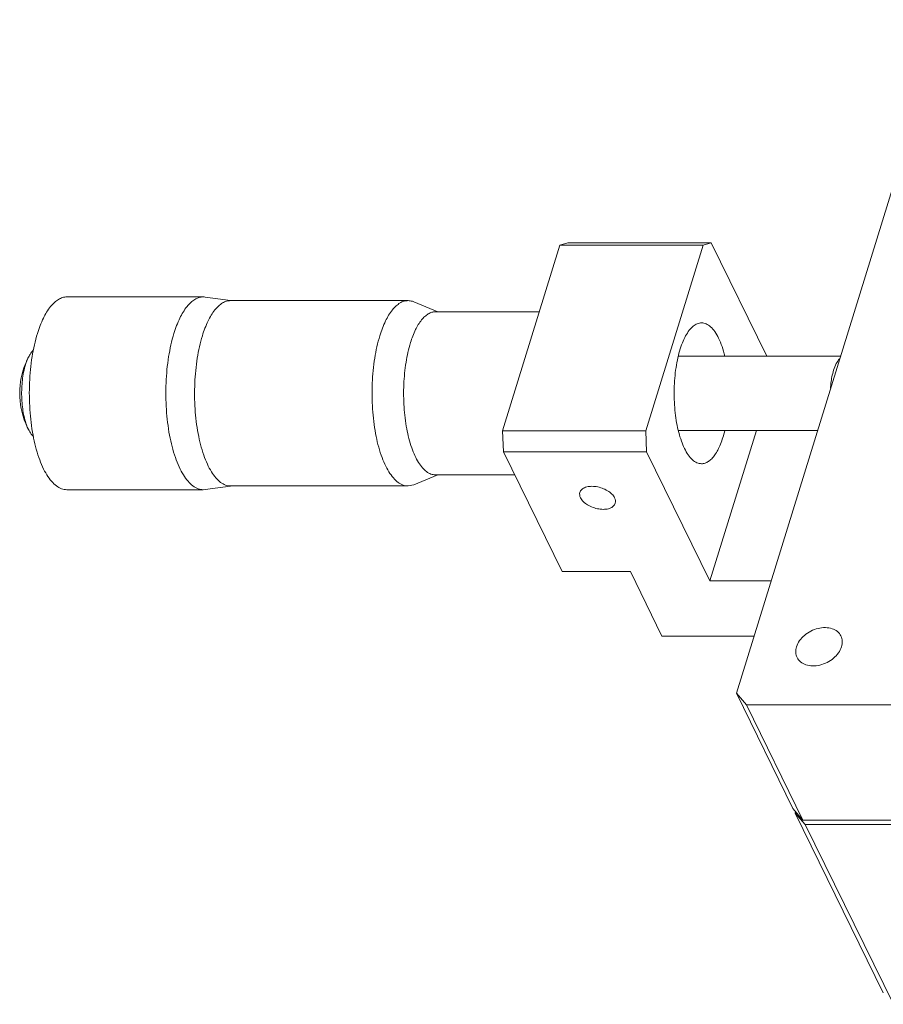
# Model space of a CAD drawing. Header units: millimetres. Extents: x 14258 to 14699, y 59 to 684.
# Tile 2 of 8: x 14400 to 14459, y 197 to 264. Entities that reach past the tile are written whole.
import ezdxf

# ---------------------------------------------------------------- set-up
doc = ezdxf.new("R2010")
doc.units = ezdxf.units.MM
doc.header["$LTSCALE"] = 0.3
doc.layers.add('轮廓线', color=7, linetype='Continuous', lineweight=20)

msp = doc.modelspace()

# ---------------------------------------------------------------- linework, layer by layer
at = {"layer": '轮廓线'}
for p, q in [((14462.791, 263.568), (14448.751, 218.135)), ((14437.381, 248.523), (14436.834, 248.362)), ((14437.381, 248.523), (14447.052, 248.523)), ((14446.505, 248.362), (14447.052, 248.523)), ((14450.81, 240.865), (14447.052, 248.523)), ((14432.961, 235.828), (14436.834, 248.362)), ((14446.505, 248.362), (14436.834, 248.362)), ((14442.632, 235.828), (14446.505, 248.362)), ((14412.78, 244.865), (14403.57, 244.865)), ((14414.623, 244.624), (14412.914, 244.856)), ((14426.596, 244.615), (14414.622, 244.615)), ((14428.609, 243.865), (14426.982, 244.536)), ((14435.445, 243.865), (14428.438, 243.865)), ((14455.775, 240.865), (14444.834, 240.865)), ((14432.961, 235.828), (14433.024, 234.423)), ((14442.632, 235.828), (14432.961, 235.828)), ((14442.695, 234.423), (14442.632, 235.828)), ((14454.23, 235.865), (14444.827, 235.865)), ((14446.966, 225.721), (14450.101, 235.865)), ((14433.024, 234.423), (14436.99, 226.342)), ((14433.024, 234.423), (14442.695, 234.423)), ((14446.966, 225.721), (14442.695, 234.423)), ((14428.609, 232.865), (14426.982, 232.194)), ((14433.789, 232.865), (14428.438, 232.865)), ((14412.78, 231.865), (14403.57, 231.865)), ((14412.914, 231.874), (14412.78, 231.865)), ((14414.623, 232.107), (14412.914, 231.874)), ((14426.596, 232.115), (14414.622, 232.115)), ((14426.596, 232.115), (14426.982, 232.194)), ((14436.99, 226.342), (14441.595, 226.342)), ((14443.73, 221.991), (14441.595, 226.342)), ((14451.095, 225.721), (14446.966, 225.721)), ((14443.73, 221.991), (14449.943, 221.991)), ((14452.564, 210.365), (14448.751, 218.135)), ((14448.751, 218.135), (14449.43, 217.352)), ((14449.43, 217.352), (14453.243, 209.582)), ((14449.43, 217.352), (14502.852, 217.352)), ((14452.564, 210.365), (14453.243, 209.582)), ((14452.747, 210.154), (14452.717, 210.054)), ((14458.665, 197.933), (14452.717, 210.054)), ((14452.717, 210.054), (14453.396, 209.271)), ((14453.243, 209.582), (14468.253, 209.582)), ((14453.396, 209.271), (14459.344, 197.15)), ((14453.396, 209.271), (14468.405, 209.271))]:
    msp.add_line(p, q, dxfattribs=at)
for centre, radius, start, end in [((14412.78, 243.872), 0.993, 82.24292, 89.98696), ((14405.697, 238.363), 5.31, 151.77193, 158.56676), ((14405.693, 238.365), 5.305, 162.82766, 208.23097), ((14405.694, 238.365), 5.307, 159.40318, 162.82714), ((14405.692, 238.366), 5.304, 158.5698, 159.40289)]:
    msp.add_arc(centre, radius, start, end, dxfattribs=at)
for points, knots in [([(14403.57, 244.865), (14403.474, 244.865), (14403.275, 244.836), (14402.989, 244.706), (14402.713, 244.497), (14402.342, 244.092), (14401.933, 243.393), (14401.696, 242.759), (14401.587, 242.406)], [0, 0, 0, 0, 0.085908, 0.17754, 0.279407, 0.394406, 0.668108, 1, 1, 1, 1]), ([(14410.797, 242.406), (14410.907, 242.759), (14411.144, 243.393), (14411.553, 244.092), (14411.924, 244.497), (14412.199, 244.706), (14412.486, 244.835), (14412.684, 244.865), (14412.78, 244.865)], [0, 0, 0, 0, 0.331888, 0.60559, 0.720591, 0.82246, 0.914091, 1, 1, 1, 1]), ([(14412.716, 242.25), (14412.821, 242.59), (14413.049, 243.199), (14413.442, 243.872), (14413.799, 244.261), (14414.064, 244.462), (14414.339, 244.587), (14414.53, 244.615), (14414.622, 244.615)], [0, 0, 0, 0, 0.331887, 0.60559, 0.72059, 0.822459, 0.914092, 1, 1, 1, 1]), ([(14426.596, 244.615), (14426.504, 244.615), (14426.313, 244.587), (14426.037, 244.462), (14425.773, 244.261), (14425.416, 243.872), (14425.022, 243.199), (14424.795, 242.59), (14424.69, 242.25)], [0, 0, 0, 0, 0.085909, 0.17754, 0.279409, 0.39441, 0.668112, 1, 1, 1, 1]), ([(14426.982, 244.536), (14426.951, 244.549), (14426.827, 244.594), (14426.694, 244.615), (14426.596, 244.615)], [0, 0, 0, 0, 0.257932, 1, 1, 1, 1]), ([(14426.76, 241.784), (14426.853, 242.083), (14427.053, 242.619), (14427.4, 243.211), (14427.714, 243.553), (14427.947, 243.73), (14428.189, 243.84), (14428.357, 243.865), (14428.438, 243.865)], [0, 0, 0, 0, 0.331887, 0.60559, 0.72059, 0.822459, 0.914092, 1, 1, 1, 1]), ([(14446.399, 243.115), (14446.302, 243.115), (14446.096, 243.071), (14445.812, 242.889), (14445.548, 242.604), (14445.307, 242.222), (14445.092, 241.752), (14444.906, 241.203), (14444.756, 240.587), (14444.603, 239.679), (14444.522, 238.488), (14444.59, 237.074), (14444.784, 235.954), (14445.024, 235.159), (14445.17, 234.806), (14445.249, 234.644)], [0, 0, 0, 0, 0.031381, 0.06651, 0.107852, 0.15648, 0.212507, 0.275425, 0.344318, 0.417987, 0.573873, 0.730851, 0.876432, 0.941528, 1, 1, 1, 1]), ([(14447.549, 242.086), (14447.474, 242.239), (14447.318, 242.513), (14447.037, 242.847), (14446.731, 243.062), (14446.504, 243.115), (14446.399, 243.115)], [0, 0, 0, 0, 0.315956, 0.582085, 0.804558, 1, 1, 1, 1]), ([(14403.569, 231.865), (14403.45, 231.865), (14403.197, 231.913), (14402.842, 232.117), (14402.509, 232.44), (14402.199, 232.875), (14401.917, 233.414), (14401.568, 234.299), (14401.245, 235.593), (14401.041, 237.289), (14401.021, 239.067), (14401.187, 240.792), (14401.429, 241.894), (14401.587, 242.406)], [0, 0, 0, 0, 0.031174, 0.06547, 0.105082, 0.151121, 0.203893, 0.263165, 0.398466, 0.54969, 0.707198, 0.860595, 1, 1, 1, 1]), ([(14412.78, 231.865), (14412.66, 231.865), (14412.407, 231.913), (14412.053, 232.117), (14411.72, 232.44), (14411.41, 232.875), (14411.128, 233.414), (14410.778, 234.299), (14410.456, 235.593), (14410.252, 237.289), (14410.232, 239.067), (14410.398, 240.791), (14410.639, 241.894), (14410.797, 242.406)], [0, 0, 0, 0, 0.031174, 0.065469, 0.105078, 0.151116, 0.203888, 0.26316, 0.39846, 0.549685, 0.707194, 0.860595, 1, 1, 1, 1]), ([(14412.716, 242.25), (14412.564, 241.758), (14412.332, 240.698), (14412.172, 239.04), (14412.191, 237.33), (14412.388, 235.699), (14412.697, 234.455), (14413.033, 233.604), (14413.305, 233.086), (14413.602, 232.668), (14413.923, 232.357), (14414.264, 232.162), (14414.507, 232.115), (14414.622, 232.115)], [0, 0, 0, 0, 0.139406, 0.292806, 0.450315, 0.60154, 0.736841, 0.796113, 0.848883, 0.894921, 0.934531, 0.968826, 1, 1, 1, 1]), ([(14424.69, 242.25), (14424.538, 241.758), (14424.305, 240.698), (14424.146, 239.04), (14424.165, 237.33), (14424.361, 235.699), (14424.671, 234.455), (14425.007, 233.604), (14425.279, 233.086), (14425.576, 232.668), (14425.897, 232.357), (14426.238, 232.162), (14426.481, 232.115), (14426.596, 232.115)], [0, 0, 0, 0, 0.139405, 0.292806, 0.450315, 0.60154, 0.73684, 0.796112, 0.848884, 0.894922, 0.934531, 0.968826, 1, 1, 1, 1]), ([(14426.76, 241.784), (14426.627, 241.351), (14426.422, 240.418), (14426.282, 238.959), (14426.299, 237.454), (14426.472, 236.019), (14426.744, 234.924), (14427.04, 234.176), (14427.279, 233.72), (14427.541, 233.352), (14427.823, 233.078), (14428.123, 232.906), (14428.337, 232.865), (14428.438, 232.865)], [0, 0, 0, 0, 0.139406, 0.292806, 0.450315, 0.60154, 0.736841, 0.796113, 0.848883, 0.894921, 0.934531, 0.968826, 1, 1, 1, 1]), ([(14447.972, 240.866), (14447.918, 241.088), (14447.8, 241.503), (14447.638, 241.904), (14447.549, 242.086)], [0, 0, 0, 0, 0.529116, 1, 1, 1, 1]), ([(14401.019, 240.875), (14401.04, 240.914), (14401.12, 241.054), (14401.218, 241.185), (14401.302, 241.266)], [0, 0, 0, 0, 0.276361, 1, 1, 1, 1]), ([(14400.782, 240.292), (14400.798, 240.346), (14400.864, 240.545), (14400.946, 240.74), (14401.019, 240.875)], [0, 0, 0, 0, 0.268893, 1, 1, 1, 1]), ([(14455.307, 239.919), (14455.356, 240.076), (14455.461, 240.352), (14455.625, 240.602), (14455.716, 240.694)], [0, 0, 0, 0, 0.558923, 1, 1, 1, 1]), ([(14401.019, 235.856), (14400.881, 236.113), (14400.672, 236.732), (14400.519, 237.746), (14400.509, 238.84), (14400.605, 239.574), (14400.684, 239.924)], [0, 0, 0, 0, 0.211257, 0.467022, 0.740191, 1, 1, 1, 1]), ([(14400.684, 239.924), (14400.691, 239.956), (14400.72, 240.08), (14400.754, 240.202), (14400.782, 240.292)], [0, 0, 0, 0, 0.257411, 1, 1, 1, 1]), ([(14455.106, 238.721), (14455.112, 238.829), (14455.146, 239.233), (14455.22, 239.635), (14455.307, 239.919)], [0, 0, 0, 0, 0.266052, 1, 1, 1, 1]), ([(14401.309, 235.457), (14401.283, 235.482), (14401.169, 235.602), (14401.079, 235.743), (14401.019, 235.856)], [0, 0, 0, 0, 0.224111, 1, 1, 1, 1]), ([(14446.399, 233.615), (14446.478, 233.615), (14446.644, 233.644), (14446.879, 233.765), (14447.103, 233.959), (14447.313, 234.221), (14447.508, 234.549), (14447.756, 235.09), (14447.893, 235.54), (14447.97, 235.857)], [0, 0, 0, 0, 0.081643, 0.170089, 0.270404, 0.385484, 0.516477, 0.663311, 1, 1, 1, 1]), ([(14445.249, 234.644), (14445.324, 234.492), (14445.48, 234.218), (14445.761, 233.883), (14446.067, 233.668), (14446.294, 233.615), (14446.399, 233.615)], [0, 0, 0, 0, 0.315956, 0.582085, 0.804558, 1, 1, 1, 1]), ([(14438.19, 231.684), (14438.202, 231.722), (14438.238, 231.797), (14438.323, 231.893), (14438.437, 231.972), (14438.63, 232.056), (14438.924, 232.104), (14439.306, 232.08), (14439.697, 231.979), (14440.055, 231.81), (14440.347, 231.592), (14440.49, 231.409), (14440.536, 231.315)], [0, 0, 0, 0, 0.043179, 0.088634, 0.138103, 0.192577, 0.316743, 0.457711, 0.606652, 0.752859, 0.886232, 1, 1, 1, 1]), ([(14438.233, 231.315), (14438.204, 231.375), (14438.163, 231.497), (14438.173, 231.627), (14438.19, 231.684)], [0, 0, 0, 0, 0.525992, 1, 1, 1, 1]), ([(14440.579, 230.946), (14440.567, 230.908), (14440.531, 230.834), (14440.446, 230.738), (14440.333, 230.659), (14440.139, 230.575), (14439.845, 230.526), (14439.463, 230.551), (14439.073, 230.652), (14438.714, 230.82), (14438.423, 231.039), (14438.279, 231.221), (14438.233, 231.315)], [0, 0, 0, 0, 0.043179, 0.088634, 0.138103, 0.192577, 0.316743, 0.457711, 0.606652, 0.752859, 0.886232, 1, 1, 1, 1]), ([(14440.536, 231.315), (14440.565, 231.256), (14440.606, 231.134), (14440.597, 231.003), (14440.579, 230.946)], [0, 0, 0, 0, 0.525992, 1, 1, 1, 1]), ([(14452.805, 221.268), (14452.897, 221.566), (14453.211, 221.979), (14453.763, 222.34), (14454.247, 222.522), (14454.74, 222.582), (14455.197, 222.516), (14455.577, 222.322), (14455.75, 222.109), (14455.806, 221.995)], [0, 0, 0, 0, 0.251344, 0.39068, 0.530419, 0.664077, 0.786859, 0.897544, 1, 1, 1, 1]), ([(14455.806, 221.995), (14455.858, 221.888), (14455.92, 221.641), (14455.882, 221.391), (14455.844, 221.268)], [0, 0, 0, 0, 0.482591, 1, 1, 1, 1]), ([(14452.843, 220.542), (14452.791, 220.649), (14452.729, 220.896), (14452.767, 221.146), (14452.805, 221.268)], [0, 0, 0, 0, 0.482591, 1, 1, 1, 1]), ([(14455.844, 221.268), (14455.752, 220.971), (14455.438, 220.558), (14454.886, 220.197), (14454.402, 220.015), (14453.909, 219.955), (14453.452, 220.021), (14453.073, 220.215), (14452.899, 220.428), (14452.843, 220.542)], [0, 0, 0, 0, 0.251344, 0.39068, 0.530419, 0.664077, 0.786859, 0.897544, 1, 1, 1, 1])]:
    msp.add_open_spline(points, degree=3, knots=knots, dxfattribs=at)

doc.saveas('drawing.dxf')
